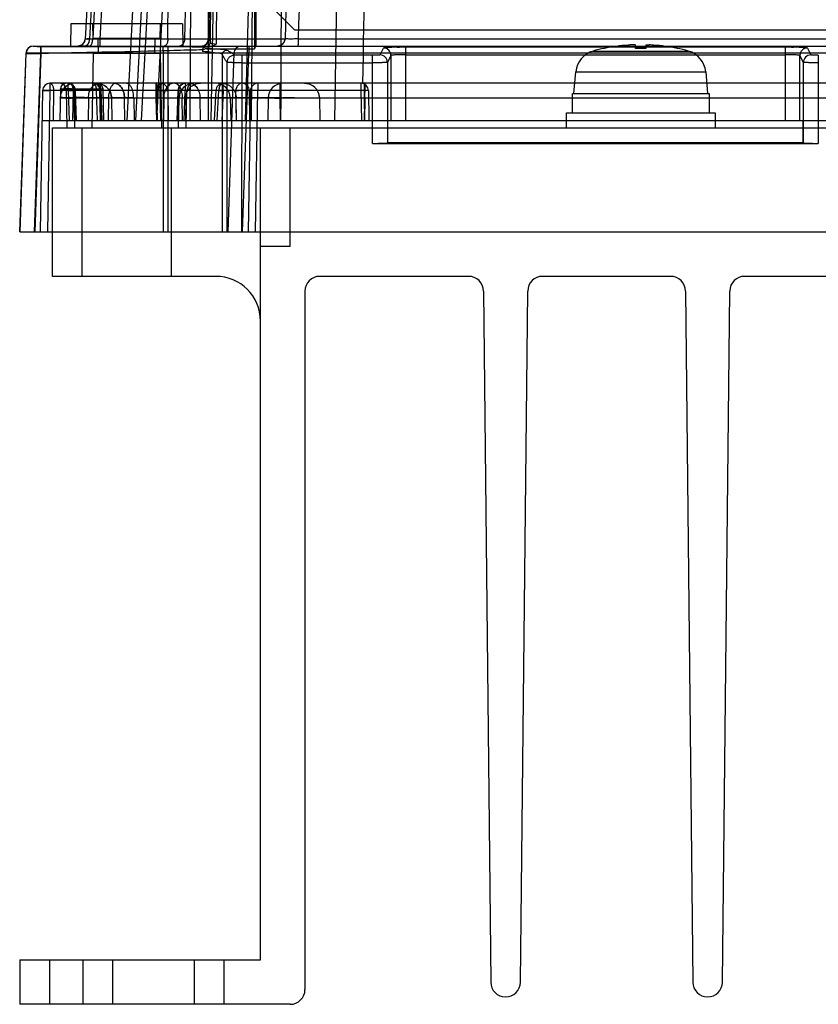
# Model space of a CAD drawing. Header units: millimetres. Extents: x 30 to 245, y 92 to 285.
# Tile 1 of 16: x 30 to 84, y 92 to 158. Entities that reach past the tile are written whole.
import ezdxf

# ---------------------------------------------------------------- set-up
doc = ezdxf.new("R2010")
doc.units = ezdxf.units.MM
doc.header["$LTSCALE"] = 24.676948
doc.layers.get('0').update_dxf_attribs({"linetype": 'CONTINUOUS'})

msp = doc.modelspace()

# ---------------------------------------------------------------- linework, layer by layer
at = {"color": 7, "linetype": 'Continuous'}
for p, q in [((39.292, 253.346), (34.227, 156.699)), ((39.585, 253.335), (34.521, 156.712)), ((39.792, 253.328), (34.729, 156.721)), ((35.228, 156.712), (40.292, 253.335)), ((39.789, 156.721), (40.21, 253.328)), ((42.699, 253.335), (40.91, 156.712)), ((42.512, 151.225), (42.512, 253.725)), ((42.525, 156.712), (45.055, 253.335)), ((42.565, 156.721), (43.409, 253.328)), ((50.202, 253.335), (47.672, 156.712)), ((43.408, 252.728), (42.627, 156.473)), ((43.808, 252.725), (43.025, 156.358)), ((45.623, 251.725), (45.623, 156.047)), ((42.228, 250.751), (37.012, 151.225)), ((44.511, 250.738), (42.669, 151.225)), ((45.722, 250.725), (45.712, 156.225)), ((42.603, 246.725), (37.598, 151.225)), ((51.012, 151.225), (52.618, 243.225)), ((46.05, 241.225), (45.386, 151.225)), ((47.997, 241.225), (47.356, 151.225)), ((45.012, 151.225), (46.832, 220.725)), ((38.014, 151.225), (41.557, 218.832)), ((41.557, 218.832), (41.262, 151.225)), ((42.512, 217.992), (39.013, 151.225)), ((46.312, 159.325), (48.312, 157.325)), ((33.262, 157.725), (33.236, 156.225)), ((40.762, 157.725), (33.262, 157.725)), ((34.762, 156.725), (34.745, 157.725)), ((39.262, 156.725), (39.279, 157.725)), ((40.762, 157.725), (40.788, 156.225)), ((48.312, 157.325), (108.312, 157.325)), ((34.521, 156.712), (47.672, 156.712)), ((34.729, 156.721), (42.565, 156.721)), ((39.262, 156.725), (34.762, 156.725)), ((35.112, 155.725), (35.095, 156.725)), ((35.228, 156.225), (35.228, 156.712)), ((38.912, 155.725), (38.929, 156.725)), ((48.582, 156.702), (226.042, 156.702)), ((30.731, 156.225), (243.893, 156.225)), ((30.731, 156.225), (30.737, 156.218)), ((31.231, 156.225), (31.231, 155.742)), ((33.97, 156.288), (33.728, 156.225)), ((34.479, 156.225), (33.728, 156.225)), ((39.46, 155.9), (39.46, 143.725)), ((39.812, 143.725), (39.812, 156.225)), ((42.106, 155.967), (42.106, 155.852)), ((42.384, 156.163), (42.506, 156.163)), ((42.401, 156.047), (45.623, 156.047)), ((45.231, 156.225), (45.231, 155.742)), ((45.623, 156.047), (45.712, 156.225)), ((54.062, 155.628), (54.295, 156.093)), ((55.795, 151.225), (55.795, 156.144)), ((81.329, 156.144), (55.795, 156.144)), ((68.406, 155.889), (74.818, 155.889)), ((69.162, 156.072), (69.162, 156.067)), ((71.262, 156.067), (71.262, 156.29)), ((71.962, 156.29), (71.962, 156.067)), ((74.062, 156.067), (74.062, 156.072)), ((81.329, 156.144), (81.329, 151.225)), ((82.829, 156.093), (83.061, 155.628)), ((30.232, 155.742), (29.812, 143.725)), ((29.828, 143.725), (30.24, 155.738)), ((30.811, 143.725), (31.231, 155.742)), ((31.24, 155.724), (30.828, 143.725)), ((44.232, 155.742), (31.231, 155.742)), ((34.762, 155.725), (34.675, 150.725)), ((39.262, 155.725), (34.762, 155.725)), ((39.262, 155.725), (39.349, 150.725)), ((43.458, 143.725), (43.458, 155.647)), ((43.771, 143.725), (43.778, 155.128)), ((44.232, 155.742), (43.812, 143.725)), ((44.77, 143.725), (44.777, 155.61)), ((53.563, 155.61), (44.777, 155.61)), ((44.777, 155.102), (53.563, 155.102)), ((44.811, 143.725), (45.231, 155.742)), ((229.393, 155.742), (45.231, 155.742)), ((53.564, 149.677), (53.563, 155.61)), ((54.795, 155.593), (54.562, 155.128)), ((54.562, 155.128), (54.564, 149.711)), ((54.795, 155.593), (54.795, 151.225)), ((55.795, 155.644), (81.329, 155.644)), ((82.562, 155.128), (82.329, 155.593)), ((82.329, 151.225), (82.329, 155.593)), ((82.56, 149.711), (82.562, 155.128)), ((83.561, 155.61), (83.56, 149.677)), ((67.112, 153.025), (67.24, 154.486)), ((67.24, 154.486), (75.984, 154.486)), ((75.984, 154.486), (76.112, 153.025)), ((31.347, 153.234), (31.181, 143.725)), ((31.847, 153.234), (31.681, 143.725)), ((31.847, 153.725), (31.847, 153.225)), ((242.777, 153.725), (31.847, 153.725)), ((52.777, 153.234), (31.847, 153.234)), ((32.097, 153.234), (32.062, 151.225)), ((32.549, 153.332), (32.512, 151.225)), ((32.949, 153.725), (32.751, 153.673)), ((33.012, 150.725), (32.968, 153.234)), ((33.073, 153.234), (33.073, 153.725)), ((33.073, 153.234), (33.134, 151.225)), ((33.402, 153.332), (33.365, 151.225)), ((35.275, 153.332), (33.402, 153.332)), ((33.521, 150.725), (33.475, 153.332)), ((33.506, 153.234), (33.564, 151.225)), ((36.288, 153.725), (33.538, 153.725)), ((33.634, 151.225), (33.573, 153.24)), ((35.233, 153.242), (34.983, 153.234)), ((35.054, 151.225), (34.983, 153.234)), ((35.049, 151.225), (34.984, 153.234)), ((34.986, 153.725), (35.292, 153.677)), ((35.218, 153.673), (35.021, 153.725)), ((35.18, 153.332), (35.234, 151.225)), ((35.304, 151.225), (35.233, 153.243)), ((35.334, 151.225), (35.275, 153.332)), ((35.275, 153.332), (35.334, 151.225)), ((35.481, 151.225), (35.421, 153.336)), ((35.568, 153.538), (35.788, 153.321)), ((36.308, 153.725), (35.752, 153.725)), ((38.985, 153.725), (38.985, 152.742)), ((39.027, 153.234), (39.057, 151.225)), ((39.037, 152.742), (39.037, 153.725)), ((39.277, 153.234), (39.277, 153.725)), ((39.312, 151.225), (39.277, 153.234)), ((39.777, 153.234), (39.812, 151.225)), ((40.451, 153.24), (40.39, 151.225)), ((40.46, 151.225), (40.518, 153.234)), ((40.89, 151.225), (40.951, 153.234)), ((41.012, 150.725), (41.056, 153.234)), ((43.016, 153.25), (42.911, 151.225)), ((43.112, 151.225), (43.209, 153.234)), ((44.353, 153.725), (43.392, 153.725)), ((43.515, 153.234), (43.412, 151.225)), ((43.515, 153.234), (43.515, 153.725)), ((44.395, 151.225), (44.366, 153.234)), ((45.347, 153.234), (45.181, 143.725)), ((45.312, 151.225), (45.277, 153.234)), ((45.681, 143.725), (45.847, 153.234)), ((45.847, 153.725), (45.847, 153.234)), ((47.334, 152.742), (47.334, 153.725)), ((47.387, 153.725), (47.387, 152.742)), ((52.777, 153.725), (52.777, 153.234)), ((52.777, 153.234), (52.812, 151.225)), ((52.985, 153.725), (52.985, 152.742)), ((53.012, 151.225), (53.055, 153.725)), ((53.037, 152.742), (53.037, 153.725)), ((53.277, 153.234), (53.312, 151.225)), ((34.442, 152.742), (34.415, 151.225)), ((34.442, 152.742), (240.182, 152.742)), ((35.788, 152.742), (35.761, 151.225)), ((35.932, 153.048), (35.985, 152.742)), ((35.985, 152.742), (36.012, 151.225)), ((36.891, 151.225), (36.864, 152.742)), ((37.485, 152.742), (37.512, 151.225)), ((38.985, 152.742), (39.012, 151.225)), ((39.037, 152.742), (39.012, 151.225)), ((39.03, 152.742), (39.016, 151.225)), ((39.506, 152.742), (39.485, 151.225)), ((39.506, 152.742), (39.487, 151.225)), ((40.503, 150.725), (40.538, 152.742)), ((40.762, 151.225), (40.749, 152.742)), ((40.986, 152.742), (40.962, 151.225)), ((41.943, 152.742), (41.962, 151.225)), ((43.985, 152.742), (44.012, 151.225)), ((44.401, 151.225), (44.378, 152.742)), ((46.538, 152.742), (46.512, 151.225)), ((47.356, 151.225), (47.334, 152.742)), ((47.387, 152.742), (47.365, 151.225)), ((49.985, 152.742), (50.012, 151.225)), ((52.985, 152.742), (53.012, 151.225)), ((53.037, 152.742), (53.011, 151.225)), ((67.012, 151.725), (67.012, 153.025)), ((67.012, 153.025), (76.212, 153.025)), ((76.212, 153.025), (76.212, 151.725)), ((31.312, 151.225), (243.312, 151.225)), ((54.571, 151.225), (54.571, 149.724)), ((66.612, 150.725), (66.612, 151.725)), ((66.612, 151.725), (76.612, 151.725)), ((76.612, 151.725), (76.612, 150.725)), ((82.553, 149.724), (82.553, 151.225)), ((32.012, 140.725), (32.012, 150.725)), ((32.012, 150.725), (242.612, 150.725)), ((34.012, 140.725), (34.012, 150.725)), ((40.012, 150.725), (40.012, 140.725)), ((46.012, 94.725), (46.012, 150.725)), ((48.012, 142.725), (48.012, 150.725)), ((53.564, 149.677), (83.56, 149.677)), ((54.571, 149.724), (54.564, 149.711)), ((54.571, 149.724), (82.553, 149.724)), ((82.553, 149.724), (82.56, 149.711)), ((29.812, 143.725), (244.812, 143.725)), ((48.012, 142.725), (46.012, 142.725)), ((43.012, 140.725), (32.012, 140.725)), ((60.022, 140.725), (50.012, 140.725)), ((73.622, 140.725), (65.001, 140.725)), ((87.222, 140.725), (78.601, 140.725)), ((49.012, 139.725), (49.012, 92.725)), ((61.022, 139.736), (61.512, 93.214)), ((63.512, 93.214), (64.002, 139.736)), ((74.622, 139.736), (75.112, 93.214)), ((77.112, 93.214), (77.602, 139.736)), ((29.812, 94.725), (29.812, 91.725)), ((29.812, 94.725), (46.012, 94.725)), ((31.812, 94.725), (31.812, 91.725)), ((34.062, 94.725), (34.062, 91.725)), ((36.062, 94.725), (36.062, 91.725)), ((41.562, 94.725), (41.562, 91.725)), ((43.562, 94.725), (43.562, 91.725)), ((48.012, 91.725), (29.812, 91.725))]:
    msp.add_line(p, q, dxfattribs=at)
for points in [[(34.227, 156.699), (34.152, 156.46), (33.97, 156.288)], [(47.672, 156.712), (47.6, 156.467), (47.418, 156.29), (47.172, 156.225)], [(32.949, 153.725), (32.751, 153.673), (32.605, 153.529), (32.549, 153.332)], [(34.986, 153.725), (35.291, 153.677), (35.568, 153.538), (35.788, 153.321)], [(35.421, 153.336), (35.364, 153.532), (35.218, 153.673), (35.021, 153.725)], [(35.388, 153.641), (35.441, 153.615), (35.495, 153.585), (35.549, 153.551), (35.602, 153.512), (35.655, 153.468), (35.706, 153.419), (35.755, 153.364), (35.801, 153.304), (35.844, 153.238), (35.883, 153.166), (35.917, 153.09), (35.945, 153.009), (35.966, 152.924), (35.98, 152.835), (35.986, 152.742)], [(35.568, 153.538), (35.788, 153.321), (35.932, 153.048)], [(47.334, 153.725), (46.227, 153.725), (45.207, 153.725)], [(48.986, 153.725), (49.291, 153.677), (49.568, 153.538), (49.788, 153.321), (49.932, 153.048), (49.985, 152.742)]]:
    msp.add_lwpolyline(points, dxfattribs=at)
for centre, radius, start, end in [((33.728, 156.725), 0.5, 270.001, 357.0001), ((42.025, 156.725), 0.5, 270, 358.5), ((42.065, 156.725), 0.5, 269.92063, 359.5), ((47.172, 156.725), 0.5, 270, 358.5), ((30.731, 155.725), 0.5, 89.97552, 177.99921), ((30.738, 155.721), 0.498, 90.04503, 178.00204), ((44.731, 155.725), 0.5, 89.97553, 177.99891), ((54.295, 155.592), 0.5, 0.0564, 89.96678), ((68.834, 154.347), 1.6, 105.49397, 175), ((71.612, 144.325), 12, 101.78072, 105.49397), ((71.612, 144.325), 11.995, 94.06358, 101.78581), ((71.242, 149.567), 6.74, 92.89343, 94.08053), ((71.122, 152.934), 3.37, 90.68424, 90.97818), ((71.127, 154.836), 1.469, 88.11972, 89.14544), ((71.612, 144.325), 11.747, 88.29266, 91.70734), ((72.078, 151.822), 4.483, 87.97733, 88.59911), ((72.015, 150.109), 6.197, 85.86002, 87.94988), ((71.612, 144.325), 11.995, 78.21419, 85.93642), ((71.612, 144.325), 12, 74.50603, 78.21928), ((74.39, 154.347), 1.6, 5, 74.50603), ((82.829, 155.592), 0.5, 90.03344, 179.94383), ((54.062, 155.127), 0.5, 0.05494, 89.97238), ((83.062, 155.127), 0.5, 90.05118, 179.92295), ((31.847, 153.225), 0.5, 90, 179), ((31.604, 138.829), 14.413, 88.0396, 89.09365), ((32.468, 153.225), 0.5, 1, 90), ((33.538, 152.725), 1, 90.00668, 178.99893), ((32.949, 153.325), 0.4, 90, 179), ((33.073, 153.225), 0.5, 1.74053, 89.92459), ((33.075, 153.325), 0.4, 1, 89.9979), ((34.733, 153.225), 0.5, 2.00698, 89.96934), ((34.986, 152.725), 1, 1, 90), ((39.277, 153.225), 0.5, 0, 90), ((40.951, 153.225), 0.5, 90.00002, 178.27177), ((41.538, 152.725), 1, 90.00199, 179), ((40.174, 127.636), 25.61, 88.26106, 88.84759), ((41.556, 153.225), 0.5, 90, 179), ((42.986, 152.725), 1, 1, 90), ((43.515, 153.225), 0.5, 90, 180), ((44.777, 153.225), 0.5, 1.00001, 90.00031), ((45.847, 153.225), 0.5, 90, 180), ((47.538, 152.725), 1, 89.99974, 179.00002), ((48.986, 152.725), 1, 1, 90.00002), ((52.777, 153.225), 0.5, 1, 90.00215), ((43.012, 137.725), 3, 0, 90), ((50.012, 139.725), 1, 90, 180), ((60.022, 139.725), 1, 0.60302, 90), ((65.001, 139.725), 1, 90, 179.39698), ((73.622, 139.725), 1, 0.60302, 90), ((78.601, 139.725), 1, 90, 179.39698), ((62.512, 93.225), 1, 180.60302, 359.39698), ((76.112, 93.225), 1, 180.60302, 359.39698), ((48.012, 92.725), 1, 270, 360)]:
    msp.add_arc(centre, radius, start, end, dxfattribs=at)
for centre, start_param, end_param in [((53.564, 149.712), -1.570791, -0.017445), ((83.56, 149.712), -3.124147, -1.570802)]:
    msp.add_ellipse(centre, major_axis=(1, 0), ratio=0.034905, start_param=start_param, end_param=end_param, dxfattribs=at)
for points, knots in [([(48.582, 156.702), (48.864, 167.44), (49.427, 188.915), (50.27, 221.128), (50.833, 242.605), (51.115, 253.343)], [0, 0, 0, 0, 0.333314, 0.666647, 1, 1, 1, 1]), ([(54.451, 243.225), (54.276, 233.28), (53.928, 213.391), (53.408, 183.558), (53.06, 163.669), (52.886, 153.725)], [0, 0, 0, 0, 0.33334, 0.666674, 1, 1, 1, 1]), ([(34.167, 156.225), (34.189, 156.225), (34.234, 156.231), (34.299, 156.258), (34.362, 156.304), (34.418, 156.367), (34.463, 156.444), (34.496, 156.531), (34.515, 156.621), (34.52, 156.682), (34.521, 156.712)], [0, 0, 0, 0, 0.096806, 0.202308, 0.318777, 0.445985, 0.582223, 0.723356, 0.864112, 1, 1, 1, 1]), ([(34.167, 156.225), (34.229, 156.225), (34.365, 156.282), (34.489, 156.471), (34.519, 156.629), (34.521, 156.712)], [0, 0, 0, 0, 0.284159, 0.618413, 1, 1, 1, 1]), ([(35.228, 156.712), (35.1, 156.709), (34.872, 156.71), (34.535, 156.68), (34.386, 156.726), (34.226, 156.674), (34.227, 156.699)], [0, 0, 0, 0, 0.382872, 0.707454, 0.924139, 1, 1, 1, 1]), ([(34.227, 156.699), (34.229, 156.719), (34.351, 156.682), (34.477, 156.728), (34.64, 156.718), (34.729, 156.721)], [0, 0, 0, 0, 0.119735, 0.467968, 1, 1, 1, 1]), ([(34.521, 156.712), (34.468, 156.71), (34.371, 156.716), (34.298, 156.689), (34.228, 156.71), (34.227, 156.699)], [0, 0, 0, 0, 0.542438, 0.883324, 1, 1, 1, 1]), ([(34.479, 156.225), (34.526, 156.225), (34.634, 156.299), (34.708, 156.486), (34.729, 156.637), (34.729, 156.721)], [0, 0, 0, 0, 0.237751, 0.577926, 1, 1, 1, 1]), ([(39.789, 156.721), (39.788, 156.637), (39.768, 156.486), (39.693, 156.299), (39.586, 156.225), (39.539, 156.225)], [0, 0, 0, 0, 0.42144, 0.762916, 1, 1, 1, 1]), ([(40.91, 156.712), (40.909, 156.629), (40.878, 156.472), (40.755, 156.282), (40.619, 156.225), (40.557, 156.225)], [0, 0, 0, 0, 0.381096, 0.716319, 1, 1, 1, 1]), ([(42.326, 156.174), (42.363, 156.174), (42.421, 156.186), (42.49, 156.222), (42.538, 156.261), (42.577, 156.309), (42.614, 156.378), (42.626, 156.435), (42.627, 156.473)], [0, 0, 0, 0, 0.238853, 0.368044, 0.500016, 0.631988, 0.761179, 1, 1, 1, 1]), ([(42.565, 156.721), (42.571, 156.704), (42.582, 156.665), (42.597, 156.604), (42.611, 156.538), (42.621, 156.494), (42.627, 156.473)], [0, 0, 0, 0, 0.213977, 0.469294, 0.74005, 1, 1, 1, 1]), ([(42.627, 156.473), (42.63, 156.448), (42.717, 156.414), (42.842, 156.388), (42.96, 156.368), (43.025, 156.358)], [0, 0, 0, 0, 0.175863, 0.531405, 1, 1, 1, 1]), ([(48.582, 156.702), (48.464, 156.701), (48.255, 156.705), (47.948, 156.686), (47.814, 156.727), (47.67, 156.689), (47.672, 156.712)], [0, 0, 0, 0, 0.390045, 0.712199, 0.925009, 1, 1, 1, 1]), ([(48.538, 156.225), (48.54, 156.225), (48.542, 156.227), (48.544, 156.23), (48.547, 156.235), (48.551, 156.245), (48.554, 156.26), (48.558, 156.279), (48.562, 156.303), (48.566, 156.332), (48.57, 156.377), (48.575, 156.442), (48.579, 156.525), (48.581, 156.613), (48.582, 156.673), (48.582, 156.702)], [0, 0, 0, 0, 0.008934, 0.015466, 0.023814, 0.046648, 0.07847, 0.119822, 0.170446, 0.229864, 0.297578, 0.454636, 0.631407, 0.816631, 1, 1, 1, 1]), ([(31.231, 155.742), (31.104, 155.745), (30.876, 155.741), (30.541, 155.767), (30.388, 155.72), (30.232, 155.768), (30.232, 155.742)], [0, 0, 0, 0, 0.382694, 0.706792, 0.923473, 1, 1, 1, 1]), ([(30.737, 156.218), (30.753, 156.2), (30.855, 156.226), (31.007, 156.197), (31.157, 156.205), (31.24, 156.204)], [0, 0, 0, 0, 0.142406, 0.503606, 1, 1, 1, 1]), ([(31.239, 155.724), (31.238, 155.8), (31.229, 155.94), (31.249, 156.091), (31.225, 156.186), (31.24, 156.204)], [0, 0, 0, 0, 0.477273, 0.851643, 1, 1, 1, 1]), ([(31.24, 156.204), (32.171, 156.204), (34.015, 156.203), (36.755, 156.202), (38.564, 156.2), (39.46, 156.2)], [0, 0, 0, 0, 0.339736, 0.672915, 1, 1, 1, 1]), ([(39.46, 155.9), (39.46, 155.918), (39.459, 155.954), (39.458, 156.008), (39.457, 156.06), (39.457, 156.1), (39.457, 156.129), (39.457, 156.147), (39.457, 156.162), (39.458, 156.175), (39.458, 156.185), (39.459, 156.192), (39.459, 156.196), (39.46, 156.197), (39.46, 156.199), (39.46, 156.199), (39.46, 156.2)], [0, 0, 0, 0, 0.179327, 0.362262, 0.538627, 0.696895, 0.765686, 0.826394, 0.878429, 0.9212, 0.954304, 0.978077, 0.986633, 0.993068, 0.997471, 1, 1, 1, 1]), ([(39.46, 156.2), (39.821, 156.199), (40.514, 156.196), (41.488, 156.185), (42.101, 156.172), (42.384, 156.163)], [0, 0, 0, 0, 0.370426, 0.710259, 1, 1, 1, 1]), ([(42.106, 155.967), (41.841, 155.962), (41.277, 155.949), (40.396, 155.927), (39.778, 155.91), (39.46, 155.9)], [0, 0, 0, 0, 0.300208, 0.639248, 1, 1, 1, 1]), ([(42.325, 156.174), (42.293, 156.18), (42.231, 156.192), (42.144, 156.207), (42.089, 156.219), (42.065, 156.225)], [0, 0, 0, 0, 0.36781, 0.719383, 1, 1, 1, 1]), ([(42.384, 156.163), (42.338, 156.163), (42.251, 156.147), (42.142, 156.081), (42.106, 156.004), (42.106, 155.967)], [0, 0, 0, 0, 0.371051, 0.704035, 1, 1, 1, 1]), ([(42.401, 156.047), (42.364, 156.047), (42.293, 156.038), (42.198, 156), (42.127, 155.939), (42.106, 155.88), (42.106, 155.852)], [0, 0, 0, 0, 0.286687, 0.547263, 0.783466, 1, 1, 1, 1]), ([(43.458, 155.647), (43.429, 155.707), (43.159, 155.729), (42.749, 155.815), (42.342, 155.836), (42.106, 155.852)], [0, 0, 0, 0, 0.144079, 0.484043, 1, 1, 1, 1]), ([(42.325, 156.174), (42.337, 156.172), (42.369, 156.17), (42.429, 156.166), (42.478, 156.164), (42.506, 156.163)], [0, 0, 0, 0, 0.193361, 0.530307, 1, 1, 1, 1]), ([(43.758, 155.947), (43.696, 155.978), (43.464, 155.985), (43.019, 156.03), (42.631, 156.039), (42.401, 156.047)], [0, 0, 0, 0, 0.152471, 0.492517, 1, 1, 1, 1]), ([(42.506, 156.163), (42.565, 156.163), (42.686, 156.184), (42.857, 156.261), (42.967, 156.326), (43.025, 156.358)], [0, 0, 0, 0, 0.316149, 0.646019, 1, 1, 1, 1]), ([(43.458, 155.647), (43.458, 155.689), (43.471, 155.75), (43.506, 155.811), (43.528, 155.84), (43.546, 155.86), (43.567, 155.878), (43.6, 155.903), (43.661, 155.935), (43.72, 155.947), (43.758, 155.947)], [0, 0, 0, 0, 0.265833, 0.388268, 0.445303, 0.499468, 0.559424, 0.622877, 0.759883, 1, 1, 1, 1]), ([(43.758, 155.947), (43.828, 155.909), (43.931, 155.856), (44.061, 155.783), (44.146, 155.731), (44.218, 155.681), (44.259, 155.645), (44.277, 155.627)], [0, 0, 0, 0, 0.3908, 0.567904, 0.733639, 0.875142, 1, 1, 1, 1]), ([(45.231, 155.742), (45.103, 155.745), (44.875, 155.741), (44.541, 155.767), (44.388, 155.72), (44.232, 155.768), (44.232, 155.742)], [0, 0, 0, 0, 0.382878, 0.707106, 0.923652, 1, 1, 1, 1]), ([(55.794, 156.144), (55.605, 156.144), (55.261, 156.135), (54.781, 156.149), (54.511, 156.089), (54.313, 156.129), (54.295, 156.093)], [0, 0, 0, 0, 0.377651, 0.699906, 0.918037, 1, 1, 1, 1]), ([(71.065, 156.304), (71.052, 156.304), (70.997, 156.303), (70.943, 156.3), (70.901, 156.298)], [0, 0, 0, 0, 0.231599, 1, 1, 1, 1]), ([(71.149, 156.304), (71.144, 156.304), (71.121, 156.305), (71.099, 156.304), (71.082, 156.304)], [0, 0, 0, 0, 0.231732, 1, 1, 1, 1]), ([(71.262, 156.29), (71.262, 156.292), (71.256, 156.295), (71.249, 156.297), (71.234, 156.3), (71.209, 156.302), (71.188, 156.303), (71.175, 156.304)], [0, 0, 0, 0, 0.08294, 0.164073, 0.274247, 0.581321, 1, 1, 1, 1]), ([(71.962, 156.29), (71.962, 156.292), (71.967, 156.295), (71.974, 156.297), (71.988, 156.3), (72.012, 156.302), (72.032, 156.303), (72.044, 156.303)], [0, 0, 0, 0, 0.083853, 0.164972, 0.274964, 0.581647, 1, 1, 1, 1]), ([(72.044, 156.303), (72.054, 156.304), (72.102, 156.305), (72.15, 156.304), (72.188, 156.303)], [0, 0, 0, 0, 0.21026, 1, 1, 1, 1]), ([(82.829, 156.093), (82.811, 156.129), (82.613, 156.089), (82.344, 156.149), (81.863, 156.135), (81.519, 156.144), (81.33, 156.144)], [0, 0, 0, 0, 0.081954, 0.299856, 0.62191, 1, 1, 1, 1]), ([(30.232, 155.743), (30.232, 155.742), (30.234, 155.74), (30.238, 155.741), (30.239, 155.739), (30.24, 155.738)], [0, 0, 0, 0, 0.361901, 0.640936, 1, 1, 1, 1]), ([(30.24, 155.738), (30.268, 155.731), (30.371, 155.739), (30.578, 155.726), (30.883, 155.727), (31.115, 155.724), (31.24, 155.724)], [0, 0, 0, 0, 0.085523, 0.304869, 0.62592, 1, 1, 1, 1]), ([(43.778, 155.127), (43.76, 155.145), (43.724, 155.187), (43.674, 155.259), (43.622, 155.344), (43.549, 155.474), (43.496, 155.577), (43.458, 155.647)], [0, 0, 0, 0, 0.124856, 0.266441, 0.432262, 0.609399, 1, 1, 1, 1]), ([(43.778, 155.128), (43.778, 155.195), (43.799, 155.298), (43.867, 155.418), (43.935, 155.496), (44.016, 155.557), (44.103, 155.599), (44.191, 155.622), (44.249, 155.627), (44.277, 155.627)], [0, 0, 0, 0, 0.257628, 0.391487, 0.52454, 0.653799, 0.777342, 0.892937, 1, 1, 1, 1]), ([(44.777, 155.102), (44.713, 155.102), (44.589, 155.102), (44.407, 155.104), (44.263, 155.106), (44.156, 155.108), (44.085, 155.109), (44.019, 155.111), (43.96, 155.113), (43.909, 155.115), (43.866, 155.118), (43.836, 155.12), (43.815, 155.121), (43.803, 155.123), (43.794, 155.124), (43.786, 155.125), (43.781, 155.126), (43.778, 155.127), (43.778, 155.128)], [0, 0, 0, 0, 0.190557, 0.374463, 0.544436, 0.622279, 0.694396, 0.760101, 0.818843, 0.870105, 0.913374, 0.948192, 0.962354, 0.974322, 0.984077, 0.991602, 0.996896, 1, 1, 1, 1]), ([(44.777, 155.61), (44.695, 155.61), (44.549, 155.604), (44.394, 155.63), (44.294, 155.61), (44.277, 155.627)], [0, 0, 0, 0, 0.4888, 0.854898, 1, 1, 1, 1]), ([(54.062, 155.628), (54.052, 155.607), (53.94, 155.635), (53.796, 155.602), (53.645, 155.61), (53.563, 155.61)], [0, 0, 0, 0, 0.140044, 0.507038, 1, 1, 1, 1]), ([(54.562, 155.128), (54.562, 155.128), (54.562, 155.127), (54.559, 155.126), (54.555, 155.125), (54.548, 155.124), (54.539, 155.123), (54.528, 155.122), (54.514, 155.12), (54.499, 155.119), (54.473, 155.117), (54.436, 155.116), (54.385, 155.113), (54.327, 155.111), (54.261, 155.11), (54.189, 155.108), (54.111, 155.106), (54.028, 155.105), (53.909, 155.104), (53.753, 155.102), (53.627, 155.102), (53.563, 155.102)], [0, 0, 0, 0, 0.000963, 0.002424, 0.006999, 0.013844, 0.022966, 0.034355, 0.047994, 0.063863, 0.081942, 0.124584, 0.175456, 0.23403, 0.299777, 0.372135, 0.4504, 0.533832, 0.621692, 0.807412, 1, 1, 1, 1]), ([(55.795, 155.644), (55.743, 155.644), (55.641, 155.644), (55.491, 155.642), (55.349, 155.639), (55.217, 155.635), (55.099, 155.63), (55.011, 155.625), (54.949, 155.62), (54.911, 155.617), (54.877, 155.613), (54.85, 155.609), (54.828, 155.606), (54.811, 155.602), (54.801, 155.598), (54.796, 155.595), (54.795, 155.594), (54.795, 155.593)], [0, 0, 0, 0, 0.154187, 0.304634, 0.447217, 0.579613, 0.69863, 0.800436, 0.844192, 0.882883, 0.916165, 0.944019, 0.966318, 0.982964, 0.993992, 0.997532, 1, 1, 1, 1]), ([(82.329, 155.593), (82.329, 155.594), (82.327, 155.596), (82.322, 155.599), (82.311, 155.602), (82.293, 155.606), (82.271, 155.61), (82.243, 155.613), (82.209, 155.617), (82.17, 155.62), (82.108, 155.625), (82.02, 155.63), (81.902, 155.635), (81.771, 155.639), (81.63, 155.642), (81.482, 155.644), (81.38, 155.644), (81.329, 155.644)], [0, 0, 0, 0, 0.002706, 0.006696, 0.019348, 0.036729, 0.059654, 0.088022, 0.121701, 0.160671, 0.204588, 0.306392, 0.424919, 0.556496, 0.698007, 0.847185, 1, 1, 1, 1]), ([(83.561, 155.102), (83.497, 155.102), (83.371, 155.102), (83.215, 155.104), (83.096, 155.105), (83.013, 155.106), (82.935, 155.108), (82.863, 155.11), (82.797, 155.111), (82.739, 155.113), (82.688, 155.116), (82.651, 155.117), (82.625, 155.119), (82.609, 155.12), (82.596, 155.122), (82.585, 155.123), (82.575, 155.124), (82.569, 155.125), (82.565, 155.126), (82.562, 155.127), (82.562, 155.128), (82.562, 155.128)], [0, 0, 0, 0, 0.192578, 0.378287, 0.466143, 0.549573, 0.627837, 0.700195, 0.765943, 0.824518, 0.875392, 0.918039, 0.936122, 0.951995, 0.965637, 0.97703, 0.986155, 0.993001, 0.997577, 0.999038, 1, 1, 1, 1]), ([(83.561, 155.61), (83.479, 155.61), (83.327, 155.602), (83.184, 155.635), (83.072, 155.607), (83.061, 155.628)], [0, 0, 0, 0, 0.493274, 0.86029, 1, 1, 1, 1]), ([(31.847, 153.234), (31.764, 153.235), (31.604, 153.251), (31.481, 153.212), (31.347, 153.256), (31.347, 153.234)], [0, 0, 0, 0, 0.499857, 0.865798, 1, 1, 1, 1]), ([(31.347, 153.234), (31.347, 153.255), (31.476, 153.22), (31.596, 153.255), (31.751, 153.242), (31.832, 153.24)], [0, 0, 0, 0, 0.133719, 0.498174, 1, 1, 1, 1]), ([(31.847, 153.234), (31.792, 153.235), (31.686, 153.234), (31.524, 153.246), (31.44, 153.22), (31.347, 153.25), (31.347, 153.234)], [0, 0, 0, 0, 0.328247, 0.653482, 0.902726, 1, 1, 1, 1]), ([(31.847, 153.725), (31.893, 153.725), (31.997, 153.655), (32.075, 153.472), (32.096, 153.32), (32.097, 153.234)], [0, 0, 0, 0, 0.232469, 0.561987, 1, 1, 1, 1]), ([(32.549, 153.332), (32.549, 153.351), (32.66, 153.323), (32.767, 153.353), (32.984, 153.34), (33.194, 153.34), (33.337, 153.335), (33.402, 153.332)], [0, 0, 0, 0, 0.065288, 0.245465, 0.499958, 0.771313, 1, 1, 1, 1]), ([(33.402, 153.332), (33.335, 153.335), (33.189, 153.341), (32.978, 153.34), (32.761, 153.353), (32.657, 153.324), (32.549, 153.35), (32.549, 153.332)], [0, 0, 0, 0, 0.234908, 0.50974, 0.762471, 0.937671, 1, 1, 1, 1]), ([(33.073, 153.725), (33.095, 153.725), (33.139, 153.721), (33.203, 153.704), (33.244, 153.685), (33.263, 153.674)], [0, 0, 0, 0, 0.329184, 0.661721, 1, 1, 1, 1]), ([(33.073, 153.234), (33.158, 153.236), (33.322, 153.24), (33.441, 153.244), (33.61, 153.241), (33.529, 153.235), (33.506, 153.234)], [0, 0, 0, 0, 0.452433, 0.77583, 0.882334, 1, 1, 1, 1]), ([(33.402, 153.332), (33.402, 153.356), (33.398, 153.405), (33.383, 153.478), (33.356, 153.548), (33.32, 153.61), (33.276, 153.661), (33.225, 153.699), (33.173, 153.72), (33.137, 153.725), (33.119, 153.725)], [0, 0, 0, 0, 0.135724, 0.27648, 0.417736, 0.554133, 0.681454, 0.797947, 0.903362, 1, 1, 1, 1]), ([(33.402, 153.332), (33.402, 153.356), (33.398, 153.405), (33.383, 153.478), (33.356, 153.548), (33.32, 153.61), (33.276, 153.661), (33.225, 153.699), (33.173, 153.72), (33.137, 153.725), (33.119, 153.725)], [0, 0, 0, 0, 0.13572, 0.276472, 0.417725, 0.55412, 0.681442, 0.797938, 0.903357, 1, 1, 1, 1]), ([(33.263, 153.674), (33.311, 153.648), (33.399, 153.573), (33.482, 153.417), (33.505, 153.296), (33.506, 153.234)], [0, 0, 0, 0, 0.311131, 0.641436, 1, 1, 1, 1]), ([(34.442, 152.742), (34.444, 152.868), (34.478, 153.11), (34.623, 153.429), (34.85, 153.662), (35.054, 153.725), (35.149, 153.725)], [0, 0, 0, 0, 0.284026, 0.545419, 0.783798, 1, 1, 1, 1]), ([(34.733, 153.725), (34.746, 153.725), (34.772, 153.721), (34.81, 153.702), (34.832, 153.684), (34.843, 153.674)], [0, 0, 0, 0, 0.303933, 0.631801, 1, 1, 1, 1]), ([(34.909, 153.582), (34.895, 153.61), (34.863, 153.659), (34.802, 153.712), (34.754, 153.725), (34.733, 153.725)], [0, 0, 0, 0, 0.402125, 0.733595, 1, 1, 1, 1]), ([(34.843, 153.674), (34.874, 153.645), (34.928, 153.562), (34.968, 153.41), (34.981, 153.295), (34.983, 153.234)], [0, 0, 0, 0, 0.271061, 0.606477, 1, 1, 1, 1]), ([(34.984, 153.234), (34.984, 153.276), (34.978, 153.36), (34.953, 153.477), (34.926, 153.549), (34.909, 153.582)], [0, 0, 0, 0, 0.356971, 0.69538, 1, 1, 1, 1]), ([(35.18, 153.332), (35.18, 153.356), (35.177, 153.405), (35.166, 153.477), (35.147, 153.547), (35.121, 153.609), (35.089, 153.66), (35.052, 153.698), (35.013, 153.72), (34.986, 153.725), (34.973, 153.725)], [0, 0, 0, 0, 0.149951, 0.30408, 0.455745, 0.59746, 0.723147, 0.830716, 0.921133, 1, 1, 1, 1]), ([(35.275, 153.332), (35.274, 153.356), (35.271, 153.405), (35.255, 153.478), (35.229, 153.548), (35.193, 153.61), (35.148, 153.661), (35.098, 153.699), (35.045, 153.72), (35.009, 153.725), (34.992, 153.725)], [0, 0, 0, 0, 0.135722, 0.276475, 0.41773, 0.554126, 0.681448, 0.797942, 0.90336, 1, 1, 1, 1]), ([(35.275, 153.332), (35.274, 153.356), (35.271, 153.405), (35.255, 153.478), (35.229, 153.548), (35.193, 153.61), (35.148, 153.661), (35.098, 153.699), (35.045, 153.72), (35.009, 153.725), (34.992, 153.725)], [0, 0, 0, 0, 0.135723, 0.276479, 0.417735, 0.554131, 0.681453, 0.797946, 0.903362, 1, 1, 1, 1]), ([(35.18, 153.332), (35.234, 153.333), (35.273, 153.334), (35.446, 153.338), (35.352, 153.333), (35.314, 153.333), (35.275, 153.332)], [0, 0, 0, 0, 0.42621, 0.624249, 0.689808, 1, 1, 1, 1]), ([(35.275, 153.332), (35.315, 153.333), (35.353, 153.333), (35.446, 153.338), (35.271, 153.333), (35.233, 153.333), (35.18, 153.332)], [0, 0, 0, 0, 0.31589, 0.375265, 0.579163, 1, 1, 1, 1]), ([(36.288, 153.725), (36.221, 153.725), (36.07, 153.655), (35.918, 153.43), (35.814, 153.116), (35.789, 152.873), (35.788, 152.742)], [0, 0, 0, 0, 0.168778, 0.386368, 0.670974, 1, 1, 1, 1]), ([(36.864, 152.742), (36.863, 152.803), (36.854, 152.925), (36.815, 153.107), (36.75, 153.282), (36.66, 153.438), (36.565, 153.547), (36.481, 153.616), (36.397, 153.669), (36.29, 153.713), (36.2, 153.725), (36.157, 153.725)], [0, 0, 0, 0, 0.135672, 0.276393, 0.417595, 0.553997, 0.681437, 0.74115, 0.797997, 0.903381, 1, 1, 1, 1]), ([(36.157, 153.725), (36.2, 153.725), (36.29, 153.713), (36.397, 153.669), (36.481, 153.616), (36.565, 153.547), (36.66, 153.438), (36.75, 153.282), (36.815, 153.107), (36.854, 152.925), (36.863, 152.803), (36.864, 152.742)], [0, 0, 0, 0, 0.096619, 0.202003, 0.25885, 0.318563, 0.446003, 0.582405, 0.723607, 0.864328, 1, 1, 1, 1]), ([(37.485, 152.742), (37.485, 152.803), (37.478, 152.924), (37.451, 153.105), (37.413, 153.252), (37.372, 153.362), (37.338, 153.437), (37.3, 153.505), (37.259, 153.565), (37.215, 153.615), (37.157, 153.667), (37.095, 153.704), (37.031, 153.722), (37, 153.725), (36.985, 153.725)], [0, 0, 0, 0, 0.151233, 0.306598, 0.459236, 0.532125, 0.601533, 0.66676, 0.72737, 0.783114, 0.834039, 0.922804, 0.962483, 1, 1, 1, 1]), ([(39.167, 153.674), (39.136, 153.637), (39.08, 153.548), (39.035, 153.396), (39.025, 153.287), (39.028, 153.234)], [0, 0, 0, 0, 0.309565, 0.658328, 1, 1, 1, 1]), ([(39.028, 153.234), (39.038, 153.234), (39.062, 153.235), (39.098, 153.236), (39.137, 153.237), (39.174, 153.239), (39.212, 153.236), (39.244, 153.25), (39.277, 153.237), (39.277, 153.225)], [0, 0, 0, 0, 0.124802, 0.27345, 0.429089, 0.578743, 0.717479, 0.861198, 1, 1, 1, 1]), ([(39.03, 152.742), (39.031, 152.869), (39.055, 153.108), (39.156, 153.422), (39.307, 153.652), (39.462, 153.725), (39.529, 153.725)], [0, 0, 0, 0, 0.31994, 0.603761, 0.828471, 1, 1, 1, 1]), ([(39.277, 153.725), (39.264, 153.725), (39.237, 153.721), (39.199, 153.703), (39.177, 153.685), (39.167, 153.674)], [0, 0, 0, 0, 0.317729, 0.646792, 1, 1, 1, 1]), ([(39.277, 153.225), (39.322, 153.226), (39.407, 153.252), (39.53, 153.238), (39.649, 153.247), (39.71, 153.23), (39.777, 153.246), (39.777, 153.234)], [0, 0, 0, 0, 0.271929, 0.513224, 0.749508, 0.927905, 1, 1, 1, 1]), ([(39.777, 153.234), (39.777, 153.243), (39.713, 153.225), (39.642, 153.246), (39.47, 153.233), (39.349, 153.235), (39.277, 153.234)], [0, 0, 0, 0, 0.055752, 0.243489, 0.570432, 1, 1, 1, 1]), ([(40.213, 153.725), (40.12, 153.725), (39.921, 153.666), (39.692, 153.438), (39.543, 153.116), (39.507, 152.87), (39.506, 152.742)], [0, 0, 0, 0, 0.209776, 0.444863, 0.711936, 1, 1, 1, 1]), ([(40.249, 153.725), (40.317, 153.725), (40.471, 153.652), (40.622, 153.422), (40.724, 153.108), (40.748, 152.869), (40.749, 152.742)], [0, 0, 0, 0, 0.171528, 0.396238, 0.680059, 1, 1, 1, 1]), ([(40.518, 153.234), (40.495, 153.235), (40.411, 153.242), (40.584, 153.243), (40.632, 153.241), (40.689, 153.24)], [0, 0, 0, 0, 0.219075, 0.439312, 1, 1, 1, 1]), ([(40.518, 153.234), (40.518, 153.277), (40.529, 153.362), (40.573, 153.481), (40.62, 153.551), (40.647, 153.582)], [0, 0, 0, 0, 0.340309, 0.675025, 1, 1, 1, 1]), ([(40.647, 153.582), (40.674, 153.612), (40.734, 153.665), (40.84, 153.714), (40.915, 153.725), (40.951, 153.725)], [0, 0, 0, 0, 0.350491, 0.689254, 1, 1, 1, 1]), ([(40.951, 153.725), (40.93, 153.725), (40.978, 153.598), (40.935, 153.478), (40.951, 153.319), (40.951, 153.234)], [0, 0, 0, 0, 0.128662, 0.478109, 1, 1, 1, 1]), ([(40.986, 152.742), (40.988, 152.869), (41.041, 153.122), (41.255, 153.447), (41.578, 153.671), (41.84, 153.725), (41.971, 153.725)], [0, 0, 0, 0, 0.248134, 0.492825, 0.744422, 1, 1, 1, 1]), ([(41.236, 153.725), (41.329, 153.725), (41.527, 153.666), (41.757, 153.438), (41.906, 153.116), (41.941, 152.87), (41.943, 152.742)], [0, 0, 0, 0, 0.209776, 0.444863, 0.711936, 1, 1, 1, 1]), ([(43.209, 153.234), (43.189, 153.234), (43.155, 153.232), (43.107, 153.248), (43.076, 153.226), (43.042, 153.231), (43.033, 153.254), (43.029, 153.281), (43.003, 153.268), (43.015, 153.242), (43.015, 153.225)], [0, 0, 0, 0, 0.213388, 0.381732, 0.51625, 0.606987, 0.720318, 0.790509, 0.811625, 1, 1, 1, 1]), ([(43.015, 153.225), (43.015, 153.234), (43.025, 153.256), (43.072, 153.251), (43.133, 153.251), (43.232, 153.246), (43.362, 153.241), (43.461, 153.236), (43.515, 153.234)], [0, 0, 0, 0, 0.049819, 0.116006, 0.238011, 0.42577, 0.682489, 1, 1, 1, 1]), ([(43.325, 153.62), (43.295, 153.583), (43.249, 153.5), (43.23, 153.364), (43.215, 153.277), (43.209, 153.234)], [0, 0, 0, 0, 0.349648, 0.677026, 1, 1, 1, 1]), ([(43.515, 153.725), (43.495, 153.725), (43.449, 153.714), (43.383, 153.679), (43.344, 153.642), (43.325, 153.62)], [0, 0, 0, 0, 0.276855, 0.616671, 1, 1, 1, 1]), ([(43.392, 153.725), (43.514, 153.725), (43.671, 153.695), (43.842, 153.617), (43.957, 153.55), (44.088, 153.443), (44.195, 153.312), (44.263, 153.196), (44.343, 153.024), (44.376, 152.866), (44.378, 152.742)], [0, 0, 0, 0, 0.238015, 0.301674, 0.366419, 0.497666, 0.6293, 0.694504, 0.758767, 1, 1, 1, 1]), ([(44.489, 153.582), (44.463, 153.551), (44.418, 153.481), (44.377, 153.362), (44.366, 153.277), (44.366, 153.234)], [0, 0, 0, 0, 0.322097, 0.657259, 1, 1, 1, 1]), ([(44.366, 153.234), (44.394, 153.237), (44.455, 153.241), (44.549, 153.246), (44.645, 153.25), (44.739, 153.251), (44.826, 153.257), (44.906, 153.243), (44.983, 153.273), (45.042, 153.249), (45.061, 153.225)], [0, 0, 0, 0, 0.121946, 0.259166, 0.399247, 0.533884, 0.658173, 0.769646, 0.871113, 1, 1, 1, 1]), ([(44.777, 153.725), (44.743, 153.725), (44.671, 153.714), (44.571, 153.664), (44.514, 153.612), (44.489, 153.582)], [0, 0, 0, 0, 0.307197, 0.645336, 1, 1, 1, 1]), ([(45.061, 153.225), (45.071, 153.225), (45.092, 153.23), (45.11, 153.256), (45.137, 153.25), (45.16, 153.25), (45.183, 153.248), (45.205, 153.247), (45.226, 153.245), (45.244, 153.243), (45.26, 153.241), (45.27, 153.238), (45.277, 153.236), (45.277, 153.234)], [0, 0, 0, 0, 0.134234, 0.267343, 0.366744, 0.472487, 0.573961, 0.671256, 0.765872, 0.851734, 0.923558, 0.975092, 1, 1, 1, 1]), ([(45.847, 153.234), (45.765, 153.235), (45.608, 153.251), (45.484, 153.212), (45.347, 153.258), (45.347, 153.234)], [0, 0, 0, 0, 0.491118, 0.85444, 1, 1, 1, 1]), ([(53.277, 153.234), (53.277, 153.256), (53.143, 153.212), (53.02, 153.251), (52.86, 153.235), (52.777, 153.234)], [0, 0, 0, 0, 0.134202, 0.500143, 1, 1, 1, 1]), ([(32.538, 152.742), (32.539, 152.816), (33.005, 152.648), (33.475, 152.81), (34.573, 152.724), (35.853, 152.758), (37.397, 152.744), (38.477, 152.744), (39.037, 152.742)], [0, 0, 0, 0, 0.034097, 0.134032, 0.292992, 0.500123, 0.741277, 1, 1, 1, 1]), ([(35.788, 152.742), (35.339, 152.743), (34.575, 152.717), (33.473, 152.807), (33.007, 152.644), (32.538, 152.816), (32.538, 152.742)], [0, 0, 0, 0, 0.414319, 0.732148, 0.931883, 1, 1, 1, 1]), ([(34.442, 152.742), (34.098, 152.743), (33.537, 152.743), (32.903, 152.745), (32.612, 152.743), (32.538, 152.742)], [0, 0, 0, 0, 0.542573, 0.883653, 1, 1, 1, 1]), ([(32.538, 152.742), (32.612, 152.743), (32.903, 152.745), (33.537, 152.743), (34.098, 152.743), (34.442, 152.742)], [0, 0, 0, 0, 0.116347, 0.457427, 1, 1, 1, 1]), ([(35.985, 152.742), (35.985, 152.743), (35.986, 152.743), (35.987, 152.743), (35.988, 152.743), (35.99, 152.743), (35.994, 152.744), (36.001, 152.744), (36.009, 152.744), (36.019, 152.745), (36.03, 152.745), (36.044, 152.746), (36.059, 152.746), (36.083, 152.746), (36.117, 152.747), (36.163, 152.747), (36.216, 152.748), (36.275, 152.748), (36.342, 152.749), (36.414, 152.749), (36.523, 152.749), (36.674, 152.75), (36.871, 152.75), (37.088, 152.75), (37.324, 152.749), (37.576, 152.749), (37.841, 152.748), (38.117, 152.747), (38.5, 152.745), (38.79, 152.744), (38.985, 152.742)], [0, 0, 0, 0, 0.000103, 0.000341, 0.000726, 0.00126, 0.002779, 0.004896, 0.007611, 0.010921, 0.014823, 0.019314, 0.024391, 0.030053, 0.043116, 0.058481, 0.076125, 0.096017, 0.1181, 0.142307, 0.168572, 0.227012, 0.29289, 0.365632, 0.444489, 0.528664, 0.617361, 0.709761, 0.804956, 1, 1, 1, 1]), ([(35.985, 152.742), (35.985, 152.743), (35.986, 152.743), (35.986, 152.743), (35.988, 152.743), (35.989, 152.743), (35.991, 152.743), (35.995, 152.743), (36.001, 152.743), (36.009, 152.743), (36.019, 152.743), (36.03, 152.743), (36.044, 152.744), (36.059, 152.744), (36.083, 152.744), (36.117, 152.744), (36.163, 152.744), (36.216, 152.744), (36.276, 152.744), (36.342, 152.744), (36.414, 152.744), (36.523, 152.743), (36.674, 152.743), (36.798, 152.743), (36.864, 152.742)], [0, 0, 0, 0, 0.000277, 0.001061, 0.002361, 0.004177, 0.006508, 0.009354, 0.016583, 0.025855, 0.037161, 0.05049, 0.065833, 0.08318, 0.102521, 0.147147, 0.19963, 0.259892, 0.32783, 0.403242, 0.485901, 0.575582, 0.775104, 1, 1, 1, 1]), ([(36.864, 152.742), (36.798, 152.743), (36.674, 152.743), (36.523, 152.743), (36.414, 152.744), (36.342, 152.744), (36.276, 152.744), (36.216, 152.744), (36.163, 152.744), (36.117, 152.744), (36.083, 152.744), (36.059, 152.744), (36.044, 152.744), (36.03, 152.743), (36.019, 152.743), (36.009, 152.743), (36.001, 152.743), (35.995, 152.743), (35.991, 152.743), (35.989, 152.743), (35.988, 152.743), (35.986, 152.743), (35.986, 152.743), (35.985, 152.743), (35.985, 152.742)], [0, 0, 0, 0, 0.224901, 0.424427, 0.514109, 0.596768, 0.67218, 0.740117, 0.800379, 0.852861, 0.897486, 0.916826, 0.934173, 0.949515, 0.962844, 0.974148, 0.98342, 0.990648, 0.993493, 0.995824, 0.99764, 0.998939, 0.999723, 1, 1, 1, 1]), ([(37.485, 152.742), (37.376, 152.743), (37.217, 152.743), (37.01, 152.744), (36.867, 152.744), (36.733, 152.745), (36.609, 152.745), (36.495, 152.745), (36.391, 152.745), (36.299, 152.745), (36.218, 152.745), (36.158, 152.745), (36.116, 152.745), (36.089, 152.744), (36.065, 152.744), (36.044, 152.744), (36.027, 152.744), (36.014, 152.744), (36.005, 152.743), (36, 152.743), (35.996, 152.743), (35.992, 152.743), (35.989, 152.743), (35.987, 152.743), (35.986, 152.743), (35.986, 152.743), (35.986, 152.742), (35.986, 152.742)], [0, 0, 0, 0, 0.217656, 0.318857, 0.414381, 0.503807, 0.586783, 0.66298, 0.732067, 0.793732, 0.847734, 0.893852, 0.913885, 0.931865, 0.947765, 0.961575, 0.973283, 0.98288, 0.986884, 0.990357, 0.993297, 0.995704, 0.997576, 0.998913, 0.999715, 0.999918, 1, 1, 1, 1]), ([(47.387, 152.742), (46.79, 152.744), (45.642, 152.746), (44.032, 152.748), (42.682, 152.748), (41.696, 152.746), (41.173, 152.745), (40.986, 152.742)], [0, 0, 0, 0, 0.279745, 0.537927, 0.754509, 0.912643, 1, 1, 1, 1]), ([(47.334, 152.742), (46.991, 152.744), (46.49, 152.746), (45.845, 152.748), (45.42, 152.748), (45.054, 152.748), (44.758, 152.747), (44.559, 152.745), (44.441, 152.744), (44.396, 152.743), (44.378, 152.742)], [0, 0, 0, 0, 0.348074, 0.508771, 0.653964, 0.779092, 0.880442, 0.954788, 0.981151, 1, 1, 1, 1]), ([(46.538, 152.742), (46.539, 152.816), (47.005, 152.648), (47.475, 152.81), (48.573, 152.724), (49.853, 152.758), (51.397, 152.744), (52.477, 152.744), (53.037, 152.742)], [0, 0, 0, 0, 0.034097, 0.134032, 0.292992, 0.500123, 0.741277, 1, 1, 1, 1]), ([(49.985, 152.742), (49.985, 152.743), (49.986, 152.743), (49.987, 152.743), (49.988, 152.743), (49.99, 152.743), (49.994, 152.744), (50.001, 152.744), (50.009, 152.744), (50.019, 152.745), (50.03, 152.745), (50.044, 152.746), (50.059, 152.746), (50.083, 152.746), (50.117, 152.747), (50.163, 152.747), (50.216, 152.748), (50.275, 152.748), (50.342, 152.749), (50.414, 152.749), (50.523, 152.749), (50.674, 152.75), (50.871, 152.75), (51.088, 152.75), (51.324, 152.749), (51.576, 152.749), (51.841, 152.748), (52.117, 152.747), (52.5, 152.745), (52.79, 152.744), (52.985, 152.742)], [0, 0, 0, 0, 0.000103, 0.000341, 0.000726, 0.00126, 0.002779, 0.004896, 0.007611, 0.010921, 0.014823, 0.019314, 0.024391, 0.030053, 0.043116, 0.058481, 0.076125, 0.096017, 0.1181, 0.142307, 0.168572, 0.227012, 0.29289, 0.365632, 0.444489, 0.528664, 0.617361, 0.709761, 0.804956, 1, 1, 1, 1])]:
    msp.add_open_spline(points, degree=3, knots=knots, dxfattribs=at)
msp.add_open_spline([(39.46, 155.9), (36.721, 155.821), (33.98, 155.782), (31.239, 155.724)], degree=3, dxfattribs=at)

doc.saveas('drawing.dxf')
